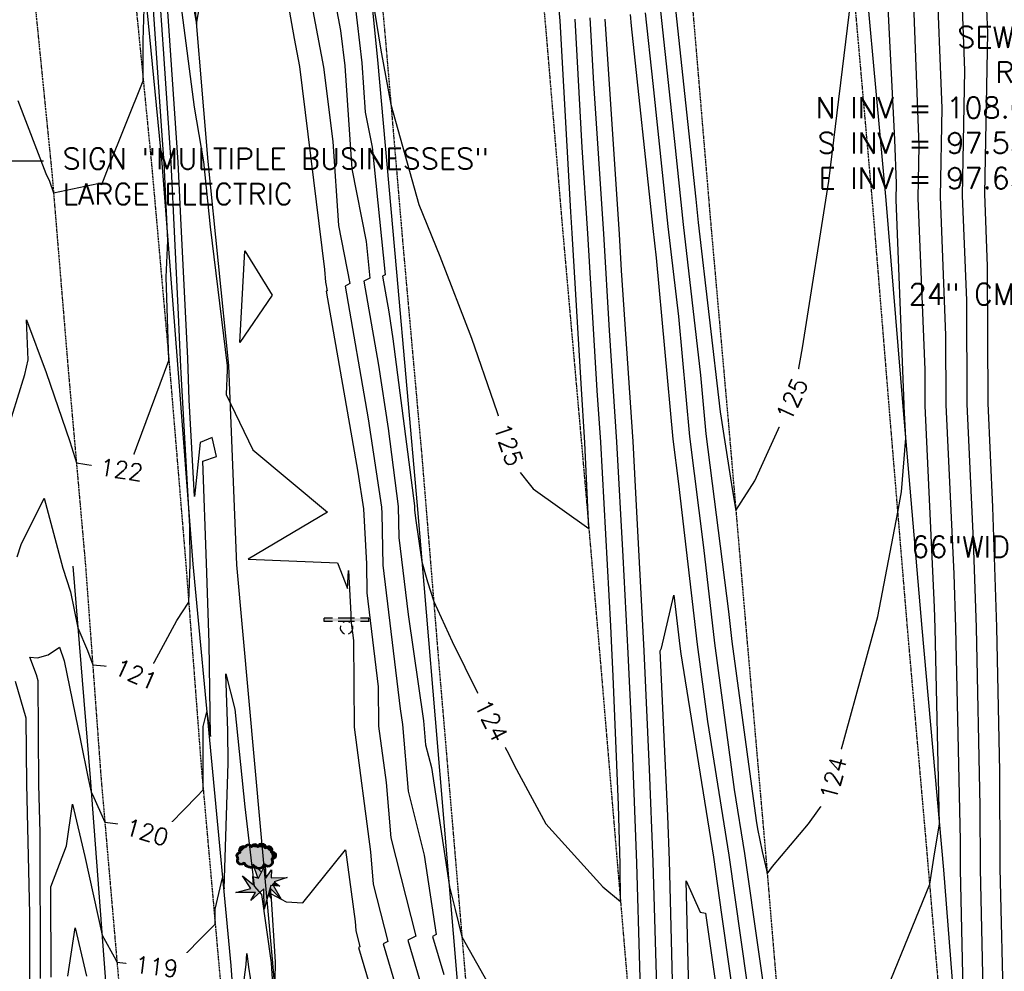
# Model space of a CAD drawing. Header units: feet. Extents: x 351431 to 355879, y 310968 to 329728.
# Tile 81 of 254: x 353378 to 353611, y 318791 to 319016. Entities that reach past the tile are written whole.
import ezdxf

# ---------------------------------------------------------------- set-up
doc = ezdxf.new("R2010")
doc.units = ezdxf.units.FT
doc.header["$MEASUREMENT"] = 0
doc.linetypes.add('D25', pattern=[0.375, 0.25, -0.125])
for name, color, linetype in [('ELIF', 153, 'LINKFENCE'), ('ELTCH-EG2', 253, 'Continuous'), ('ELTCN-EG2', 251, 'Continuous'), ('ELYSP', 1, 'D25'), ('ELYSS', 2, 'Continuous'), ('ESFS', 153, 'Continuous'), ('ESIO', 4, 'Continuous'), ('ESMask', 155, 'Continuous'), ('ETIS', 2, 'Continuous'), ('ETTC', 252, 'Continuous'), ('ETUD', 4, 'Continuous'), ('ETUS', 2, 'Continuous')]:
    doc.layers.add(name, color=color, linetype=linetype)
doc.styles.add('ANNO-TOPO', font='simplex.shx')
doc.styles.add('L80', font='simplex', dxfattribs={"height": 4})
doc.styles.add('ROMANSM', font='romansm.shx')
doc.linetypes.add('LINKFENCE', pattern='A,0.25,-0.08,0.25,-0.08,["X",ROMANSM,S=0.08,R=0,X=-0.004,Y=-0.04],-0.12', length=0.78)

# ---------------------------------------------------------------- blocks, each defined once
blk = doc.blocks.new('ESIPUBSIGN')
at = {"layer": 'ESMask'}
h = blk.add_hatch(color=256, dxfattribs=at)
edge = h.paths.add_edge_path()
edge.add_arc((0, 0), 0.03, 90, 450)
for p, q in [((-0.03, 0.1047), (-0.0447, 0.1047)), ((-0.0447, 0.1047), (-0.0447, 0.066)), ((-0.03, 0.1047), (-0.03, 0.066)), ((-0.0447, 0.0381), (-0.0447, -0.0393)), ((-0.03, 0.0381), (-0.03, -0.0393)), ((-0.0447, -0.0672), (-0.0447, -0.1059)), ((-0.03, -0.0672), (-0.03, -0.1059)), ((-0.03, -0.1059), (-0.0447, -0.1059))]:
    blk.add_line(p, q)
for start, end in [(144.2314, 216.3563), (17.9702, 107.0495), (253.5383, 340.7883)]:
    blk.add_arc((0, 0), 0.03, start, end)
blk.add_solid([(-0.0447, -0.1059), (-0.03, -0.1059), (-0.0447, 0.1047), (-0.03, 0.1047)], dxfattribs=at)
blk = doc.blocks.new('ESIDTREE')
blk.add_lwpolyline([(-0.0825, 0.0208, -0.658219), (-0.0543, 0.049, -0.594626), (-0.0245, 0.0498, -0.704437), (0.0052, 0.0498, -0.885068), (0.0416, 0.0438, -0.916303), (0.0721, 0.0223, -1.027393), (0.0751, -0.0141, -0.880235), (0.0364, -0.0431, -0.569977), (-0.0089, -0.052, -0.370407), (-0.061, -0.0364, -0.824221), (-0.0922, -0.0097, -0.566054), (-0.0825, 0.0208, -0.480508)], format="xyb")
at = {"layer": 'ESMask', "const_width": 0.01}
blk.add_lwpolyline([(-0.0779, 0.0227, -0.792768), (-0.0511, 0.0413, -0.768721), (-0.0289, 0.0473, 0.639322), (-0.0198, 0.0481, -0.704437), (0.0005, 0.0481, 0.72706), (0.01, 0.0484, -0.885068), (0.0366, 0.044, 0.713475), (0.0454, 0.0406, -0.916303), (0.0678, 0.0248, 0.615666), (0.0727, 0.0173, -1.027393), (0.0748, -0.0091, 0.556873), (0.0707, -0.0166, -0.880235), (0.04, -0.0396, 0.556256), (0.0317, -0.0414, -0.62875), (-0.0075, -0.0457, -0.457201), (-0.0599, -0.0275, -1.148825), (-0.0854, -0.0089, -0.666281), (-0.0814, 0.0159, 0.45741)], format="xyb", close=True, dxfattribs=at)
at = {"layer": 'ESMask'}
for points in [[(-0.0825, 0.0208), (-0.0543, 0.049), (0.0721, 0.0223), (0.0416, 0.0438)], [(-0.079, 0.0326), (-0.0729, 0.0238), (-0.0638, 0.0466), (-0.0573, 0.0372)], [(-0.0187, 0.044), (-0.0158, 0.0532), (-0.0004, 0.0423), (-0.0009, 0.052)], [(0.0105, 0.0432), (0.0168, 0.0574), (0.0348, 0.0399), (0.0336, 0.0548)], [(-0.0825, 0.0208), (-0.0922, -0.0097), (0.0721, 0.0223), (0.0751, -0.0141)], [(0.0445, 0.0383), (0.0562, 0.0462), (0.0628, 0.0226), (0.0702, 0.0328)], [(0.0704, -0.0072), (0.085, -0.004), (0.0691, 0.0173), (0.0823, 0.0154)], [(-0.087, -0.0082), (-0.0836, -0.0336), (0.0749, -0.0108), (0.0649, -0.0431)], [(-0.0495, -0.0328), (-0.05, -0.0434), (0.0292, -0.0385), (0.018, -0.0545)]]:
    blk.add_solid(points, dxfattribs=at)
blk = doc.blocks.new('ESICTREE')
blk.add_lwpolyline([(-0.0228, 0.0326), (0.0086, 0.0955), (0.012, 0.0318), (0.0384, 0.0707), (0.0368, 0.0342), (0.1121, 0.0359), (0.0509, 0.0144), (0.0782, -0.0055), (0.036, -0.003), (0.0045, -0.1139), (0.002, -0.0179), (-0.0592, -0.0742), (-0.0369, -0.0353), (-0.1304, -0.0353), (-0.0584, -0.0162), (-0.0982, 0.0425), (-0.046, 0.0003), (-0.0493, 0.04)], close=True)
for points in [[(-0.0255, 0.0334), (-0.0485, 0.0988), (-0.0089, 0.0605)], [(0.0483, -0.0037), (0.084, -0.0667), (0.0324, -0.0157), (0.0368, -0.0626), (0.0245, -0.0432)]]:
    blk.add_lwpolyline(points)
at = {"layer": 'ESMask'}
for points in [[(-0.0255, 0.0334), (-0.0485, 0.0988), (-0.0228, 0.0326), (-0.0089, 0.0605)], [(-0.0228, 0.0326), (0.0086, 0.0955), (-0.0369, -0.0353), (0.002, -0.0179)], [(0.002, -0.0179), (0.0086, 0.0955), (0.036, -0.003), (0.012, 0.0318)], [(0.012, 0.0318), (0.0384, 0.0707), (0.036, -0.003), (0.0368, 0.0342)], [(-0.0369, -0.0353), (-0.0584, -0.0162), (-0.046, 0.0003), (-0.0982, 0.0425)], [(-0.046, 0.0003), (-0.0369, -0.0353), (-0.0493, 0.04), (-0.0228, 0.0326)], [(0.0368, 0.0342), (0.1121, 0.0359), (0.036, -0.003), (0.0509, 0.0144)], [(0.036, -0.003), (0.0509, 0.0144), (0.0782, -0.0055)], [(-0.0369, -0.0353), (-0.1304, -0.0353), (-0.0584, -0.0162)], [(-0.0369, -0.0353), (0.002, -0.0179), (-0.0592, -0.0742)], [(0.002, -0.0179), (0.036, -0.003), (0.0045, -0.1139)], [(0.0245, -0.0432), (0.0368, -0.0626), (0.0324, -0.0157)], [(0.0324, -0.0157), (0.036, -0.003), (0.084, -0.0667), (0.0483, -0.0037)]]:
    blk.add_solid(points, dxfattribs=at)

msp = doc.modelspace()

# ---------------------------------------------------------------- linework, layer by layer
at = {"layer": 'ELIF', "flags": 128}
msp.add_lwpolyline([(353338.89, 320230.89), (353340.59, 320185.6), (353342.48, 320134.02), (353344.03, 320092.59), (353346.88, 320044.02), (353351.67, 319951.5), (353354.95, 319898.91), (353357.54, 319853.78), (353360.69, 319804.32), (353363.16, 319758.08), (353365.76, 319711.27), (353368.86, 319663.85), (353374.79, 319573.99), (353378.47, 319527.8), (353382.04, 319483.07), (353385.36, 319437.85), (353387.97, 319391.11), (353391.43, 319348.19), (353394.23, 319304.17), (353399.1, 319255.27), (353402.05, 319209.71), (353406.36, 319164.5), (353410.17, 319125.27), (353413.85, 319079.3), (353418.59, 319032.4), (353422.8, 318982.57), (353427.63, 318934.4), (353429.51, 318887.31), (353438.03, 318793.22), (353442.16, 318743.69), (353447.08, 318697.46), (353451.33, 318645.82), (353456.8, 318594.36), (353460.88, 318540.2), (353465.23, 318486.74), (353467.21, 318461.83), (353471.59, 318416.85)], dxfattribs=at)
at = {"layer": 'ELTCH-EG2', "flags": 128}
for points, elevation in [([(353450.22, 319033.97), (353454.13, 319013.55), (353455.11, 319005.15), (353456.81, 318980.82), (353460.15, 318963.69), (353461.04, 318955.04), (353459.63, 318954.33), (353463.11, 318934.44), (353465.36, 318919.45), (353467.73, 318901.07), (353467.86, 318893.71), (353470.06, 318875.51), (353473.74, 318850.39), (353474.21, 318844.75), (353475.58, 318839.36), (353479.84, 318811.19), (353481.17, 318805.85), (353482.8, 318799.4), (353494.89, 318777.84)], 123), ([(353455.82, 319034.29), (353459.13, 319005.9), (353459.95, 318994.2), (353461.56, 318985.95), (353464.67, 318955.82), (353464.07, 318955.52), (353465.55, 318947.07), (353466.5, 318940.7), (353471.6, 318901.23), (353471.61, 318900.22), (353471.92, 318897.73), (353473.34, 318887.97), (353474.66, 318883.25), (353476.13, 318878.65), (353480.47, 318869.17), (353486.47, 318857), (353495.7, 318838.88), (353502.6, 318826.05), (353516.1, 318811.21), (353520.28, 318807.7), (353520.16, 318816.52), (353519.77, 318830.46), (353518.56, 318860.95), (353518.33, 318865.9), (353517.97, 318872.77), (353515.6, 318916.23), (353514.79, 318928.48), (353512.57, 318965.56), (353511.22, 318985.86), (353509.53, 319016.17)], 124), ([(353375, 318917.79), (353379.54, 318932.24), (353380.3, 318935.75), (353379.95, 318945.13), (353384.57, 318932.7), (353390.16, 318916.42), (353391.7, 318911.41), (353397.64, 318910.43), (353403.89, 318909.5), (353413.54, 318935.55), (353413.56, 318935.62), (353412.94, 318955.28), (353413.31, 318963.94), (353412.44, 318982.24), (353412, 318988.73), (353409.13, 319029.98)], 122), ([(353377.74, 318889.13), (353378.67, 318892.08), (353384.11, 318903.02), (353388.46, 318886.52), (353390.28, 318880.92), (353392.03, 318872.37), (353394.29, 318867.04), (353395.57, 318863.61), (353401.81, 318863.12), (353408.01, 318860.39), (353415.42, 318874.16), (353418.25, 318878.47), (353418.59, 318887.4), (353418.5, 318896.42), (353416.43, 318932.59), (353416.34, 318935.74), (353415.81, 318946.45), (353414.11, 318982.33), (353412.36, 319008.02), (353410.77, 319030.81)], 121), ([(353601.75, 318765.58), (353600.63, 318815.31), (353600.6, 318822.12), (353599.51, 318872.41), (353599.08, 318885.18), (353597.22, 318925.06), (353597.18, 318941.52), (353595.87, 318974.23), (353596.25, 318995.2), (353594.95, 319028.77)], 122), ([(353606.29, 318772.8), (353605.32, 318815.45), (353605.27, 318830.27), (353604.35, 318872.48), (353603.67, 318893.05), (353602.17, 318925.26), (353602.1, 318949.7), (353601.11, 318974.57), (353601.64, 319004.1), (353600.66, 319029.4)], 121), ([(353418.85, 319022.1), (353420.06, 319015.01), (353421.65, 319024.2)], 121), ([(353440.8, 319025.02), (353443.17, 319011.66), (353444.44, 319005.01), (353450.33, 318957.03), (353450.53, 318954.08), (353450.93, 318952.03), (353450.76, 318951.95), (353458.24, 318909.18), (353459.55, 318900.47), (353460.23, 318887.53), (353460.34, 318880.69), (353463.03, 318858.47), (353463.1, 318849.19), (353464.86, 318835.87), (353465.97, 318822.81), (353471.87, 318799.54), (353470.03, 318798.59), (353475.84, 318778.92)], 121), ([(353529.71, 319018.1), (353532.99, 318987.33), (353535.07, 318967.69), (353539.2, 318932.12), (353540.47, 318918.2), (353545.76, 318876.28), (353546.59, 318869.18), (353552.29, 318826.89), (353552.65, 318824.9), (353553.72, 318819.55), (353554.74, 318815.16), (353554.94, 318814.29), (353556.17, 318816.01), (353564.7, 318826.1), (353568.69, 318831.65), (353569.48, 318832.88), (353581.08, 318875.05), (353585.83, 318899.69), (353586.66, 318904.55), (353587.68, 318917.17), (353587.33, 318924.67), (353587.33, 318925.15), (353585.4, 318973.55), (353585.47, 318977.4), (353585.07, 318987.77), (353583.24, 319025.27)], 124), ([(353377.89, 318996.99), (353384.47, 318979.75), (353385.36, 318977.9), (353386.3, 318975.18), (353396.76, 318977.39), (353397.72, 318977.18), (353399.26, 318981.26), (353407.52, 319001.6), (353407.52, 319011.18), (353407.86, 319023.81)], 123), ([(353446.7, 319022.81), (353450.12, 319004.9), (353452.28, 318987.29), (353453.67, 318967.45), (353456.35, 318953.72), (353455.2, 318953.14), (353460.68, 318921.81), (353463.82, 318900.87), (353463.9, 318899.4), (353464.1, 318887.2), (353468.21, 318853.29), (353468.75, 318849.57), (353470.09, 318833.78), (353473.91, 318818.71), (353476.75, 318799.93), (353475.84, 318799.47), (353478.51, 318790.45)], 122), ([(353579.14, 318776.84), (353593.37, 318811.84), (353594.47, 318818.99), (353595.67, 318826.03), (353594.66, 318872.33), (353594.5, 318877.31), (353592.28, 318924.87), (353592.25, 318933.33), (353590.64, 318973.89), (353590.86, 318986.3), (353589.57, 319019.69)], 123), ([(353522.52, 319017.29), (353522.8, 319014.62), (353527.89, 318966.72), (353528.69, 318959.84), (353532.62, 318916.93), (353533.94, 318906.41), (353538.37, 318868.42), (353540.82, 318850.23), (353545.88, 318818.64), (353550.14, 318788.65)], 122), ([(353526.11, 319017.69), (353527.89, 319000.97), (353531.48, 318967.21), (353533.94, 318945.98), (353536.54, 318917.57), (353539.85, 318891.35), (353542.48, 318868.8), (353547.14, 318834.23), (353549.56, 318819.09), (353556.16, 318772.62)], 123), ([(353525.54, 318767.99), (353524.16, 318816.78), (353522.84, 318849.97), (353522.1, 318866.44), (353520.89, 318889.26), (353519.42, 318916.32), (353517.66, 318942.66), (353516.3, 318965.48), (353513.94, 319001.04), (353513.08, 319016.5)], 123), ([(353528.91, 318784.89), (353528, 318817.08), (353527.13, 318838.98), (353525.87, 318866.97), (353523.82, 318905.76), (353523.24, 318916.42), (353520.54, 318956.84), (353520.03, 318965.4), (353516.65, 319016.23)], 122), ([(353533.11, 318766.74), (353532.28, 318801.78), (353531.84, 318817.38), (353531.42, 318827.99), (353529.67, 318866.98), (353529.96, 318867.55), (353532.85, 318880.13), (353534.26, 318868.04), (353534.5, 318866.24), (353542.21, 318818.19), (353544.12, 318804.67), (353549.26, 318768.6)], 121), ([(353385.72, 318789.86), (353385.66, 318811.17), (353389.34, 318820.91), (353390.76, 318830.7), (353393.66, 318818.34), (353397.76, 318799.75), (353401.05, 318793.94), (353401.29, 318793.4), (353414, 318791.94), (353414.12, 318791.91), (353414.22, 318792.02), (353424.51, 318802.37), (353424.51, 318805.93), (353426.24, 318813.32), (353426.64, 318810.71), (353427.58, 318840.38), (353427.47, 318848.04), (353427.03, 318861.49), (353429.16, 318853.18), (353431.53, 318830.13), (353433.71, 318811.32), (353435.41, 318809.35), (353437.69, 318793.2), (353438.51, 318780.41), (353438.76, 318793.44), (353437.71, 318809.57), (353441.24, 318807.62), (353445.2, 318807.45), (353455.3, 318819.92), (353457.54, 318803.03), (353457.72, 318800.87), (353458.7, 318797), (353458.39, 318796.85), (353470.5, 318755.87)], 119), ([(353380.74, 318789.17), (353380.7, 318804.83), (353379.97, 318835.48), (353379.86, 318851.08), (353377.3, 318859.68)], 121), ([(353389.72, 318790.06), (353391.38, 318801.5), (353394.07, 318790.05)], 118), ([(353429.48, 318774.74), (353431.85, 318792.88), (353431.97, 318795.43), (353432.19, 318793.54), (353432.25, 318793.47), (353432.32, 318792.91), (353432.37, 318792.23), (353437.49, 318759.46)], 118)]:
    msp.add_lwpolyline(points, dxfattribs=dict(at, elevation=elevation))
at = {"layer": 'ELTCN-EG2', "flags": 128}
for points, elevation in [([(353610.82, 318780.02), (353610.02, 318815.59), (353609.94, 318838.42), (353609.19, 318872.56), (353608.26, 318900.91), (353607.11, 318925.46), (353607.02, 318957.88), (353606.35, 318974.91), (353607.03, 319013), (353606.37, 319030.03)], 120), ([(353383.23, 318789.51), (353383.13, 318824.06), (353382.86, 318835.31), (353382.69, 318859.88), (353382.27, 318861.31), (353380.68, 318865.45), (353382.52, 318865.33), (353385.06, 318866.03), (353387.73, 318867.84), (353388.78, 318864.61), (353392.65, 318845.77), (353394.49, 318836.82), (353395.21, 318833.55), (353395.51, 318833.02), (353398.43, 318826.45), (353401.58, 318826.09), (353411.12, 318823.28), (353420.18, 318832.57), (353421.69, 318834.09), (353421.69, 318849.04), (353422.5, 318852.52), (353423.41, 318846.69), (353423.09, 318868.88), (353422.47, 318887.63), (353421.56, 318911.79), (353424.79, 318912.88), (353423.8, 318917.35), (353420.98, 318916.19), (353419.63, 318903.4), (353418.32, 318926.23), (353418.05, 318936.02), (353416.4, 318969.21), (353415.77, 318982.42), (353412.71, 319027.31)], 120), ([(353461.02, 319024.98), (353463.62, 319008.89), (353466.02, 318996.08), (353472.58, 318972.45), (353477.55, 318960.2), (353485.05, 318940.84), (353495.65, 318910.27), (353499.63, 318905.2), (353512.79, 318895.86), (353511.81, 318916.07), (353510.96, 318930.14), (353508.84, 318965.64), (353508.51, 318970.68), (353505.99, 319015.85), (353505.33, 319023.78)], 125), ([(353416.37, 319019.61), (353419.53, 318995.4), (353421.74, 318982.46), (353423.31, 318967.17), (353427.3, 318934.32), (353427.33, 318933.34), (353427.08, 318927.5), (353433.4, 318914.48), (353451.02, 318899.7), (353432.29, 318888.64), (353453.38, 318887.72), (353455.73, 318881.67), (353456.02, 318885.95), (353456.56, 318875.65), (353456.58, 318874.19), (353457.16, 318869.42), (353457.3, 318848.91), (353461.2, 318819.45), (353461.84, 318811.84), (353465.28, 318798.27), (353464.21, 318797.72), (353473.17, 318767.4)], 120), ([(353533.3, 319018.51), (353538.08, 318973.68), (353538.66, 318968.17), (353543.85, 318923.42), (353544.07, 318921.93), (353544.5, 318918.87), (353546.62, 318905.2), (353547.53, 318900.15), (353551.98, 318907.09), (353561.1, 318927.04), (353562.21, 318932.4), (353563.28, 318938.57), (353569.51, 318977.93), (353574.73, 319020.5)], 125), ([(353437.93, 318950.96), (353430.34, 318939.8), (353431.5, 318961.46), (353437.93, 318950.96)], 120), ([(353536.87, 318767.18), (353535.8, 318812.64), (353539.12, 318805.22), (353540.35, 318804.96), (353545.6, 318768.08)], 120)]:
    msp.add_lwpolyline(points, dxfattribs=dict(at, elevation=elevation))
at = {"layer": 'ELYSP', "flags": 128}
for points in [[(353550.59, 320228.69), (353552.73, 320181.56), (353555.1, 320128.42), (353557.57, 320080.42), (353560.13, 320029.3), (353562.63, 319976.66), (353565.17, 319924.78), (353567.54, 319875.46), (353570.53, 319818.84), (353573.75, 319767.97), (353576.41, 319723.22), (353579.78, 319674.29), (353582.99, 319626.37), (353586.63, 319574.23), (353590.54, 319524.09), (353594.6, 319470.85), (353598.84, 319418.8), (353603.08, 319369.56), (353607.17, 319319.18), (353611.54, 319268.93), (353615.8, 319219.32), (353619.46, 319174.59), (353624.13, 319119.39), (353630.59, 319045.79), (353634.54, 318999.23), (353638.74, 318950.66), (353643.08, 318900.57), (353647.53, 318851.06), (353651.4, 318803.54), (353655.39, 318754.69), (353659.82, 318705.06), (353664.24, 318654.24), (353668.84, 318599.52), (353673.22, 318549.47), (353677.25, 318502.82), (353679.32, 318477.55), (353683.63, 318427.3), (353687.46, 318383.12), (353691.77, 318331.95), (353695.96, 318282.64), (353699.99, 318234.21), (353703.48, 318186.8), (353706.63, 318137.72), (353710.13, 318083.91), (353713.31, 318031.4), (353716.29, 317978.08), (353718.95, 317928.53), (353720.86, 317876.08), (353722.72, 317827.15), (353724.18, 317775.54), (353725.03, 317730.55), (353725.4, 317677.15), (353725.83, 317624.49), (353725.64, 317570.85), (353725.14, 317520.11), (353724.3, 317471.03), (353723.1, 317421.11), (353721.69, 317368.11), (353720.23, 317316.97), (353719.08, 317266.15), (353718.29, 317239.83), (353717.74, 317223.45), (353715.58, 317178.68), (353713.21, 317133.13), (353710.14, 317088.18), (353706.61, 317040.65), (353702.66, 316995.47), (353700.11, 316972.43), (353697.63, 316969.83), (353692.84, 316972.56), (353691.89, 316981.43), (353690.3, 317008.03), (353688.41, 317059.29), (353687.08, 317109.92), (353686.1, 317160.49), (353686.08, 317210.45), (353686.25, 317261.96), (353686.2, 317311.87), (353685.87, 317362.48), (353685.59, 317413.02), (353685.55, 317463.52), (353685.53, 317513.75), (353685.52, 317564.84), (353685.08, 317615.26), (353684.49, 317665.67), (353683.35, 317716.09), (353681.92, 317766.41), (353680.44, 317816.78), (353678.41, 317867.23), (353675.52, 317917.56), (353671.9, 317967.31), (353669.03, 318018.16), (353664.73, 318068.77), (353658.21, 318118.82), (353653.04, 318169.31), (353647.64, 318219.12), (353642.36, 318269.12), (353637.06, 318325.02), (353632.11, 318374.34), (353627.14, 318424.33), (353623.15, 318474.22), (353617.92, 318523.91), (353613.47, 318573.63), (353608.95, 318623.5), (353606.74, 318673.52), (353601.26, 318722.93), (353596.71, 318772.94), (353592.45, 318822.53), (353588.09, 318872.34), (353583.94, 318922.49), (353579.91, 318972.04), (353575.51, 319021.96), (353571.31, 319071.79), (353567.11, 319121.61), (353562.91, 319171.59), (353561.53, 319187.86), (353556.85, 319237.19), (353552.72, 319287.01), (353548.45, 319336.8), (353544.17, 319386.54), (353540.25, 319436.34), (353536.48, 319485.97), (353532.43, 319535.5), (353528.82, 319585.26), (353524.93, 319635.14), (353521.47, 319684.88), (353518.46, 319734.54), (353515.72, 319784.76), (353512.88, 319834.48), (353510.17, 319883.98), (353507.49, 319933.9), (353504.78, 319984.16), (353502.17, 320033.47), (353499.6, 320083.23), (353498.06, 320115.16), (353499.04, 320120.06), (353498.73, 320133.37), (353498.21, 320182.61), (353499.05, 320232.73)], [(353325.25, 320230.5), (353327.28, 320185.02), (353329.27, 320137.97), (353331.49, 320090.69), (353333.18, 320043.16), (353335.49, 319996.85), (353337.91, 319950.62), (353341, 319897.27), (353343.65, 319851.36), (353346.5, 319803.24), (353349.17, 319756.94), (353351.25, 319710.48), (353355.01, 319661.66), (353357.95, 319616.56), (353361.11, 319571.16), (353364.41, 319526.89), (353367.83, 319482.4), (353371.26, 319437.71), (353374.84, 319391.5), (353378.34, 319345.78), (353381.92, 319299.99), (353385.63, 319254.39), (353389.18, 319208.52), (353393.13, 319162.92), (353397.1, 319117.99), (353400.78, 319073.47), (353404.82, 319029.07), (353409.48, 318981.66), (353413.57, 318935.55), (353417.57, 318887.31), (353421.2, 318839.55), (353425.39, 318792.44), (353429.85, 318744.33), (353434.33, 318695.1), (353438.97, 318644.4), (353443.52, 318592.07), (353447.46, 318538.6), (353452.68, 318485.7), (353454.37, 318459.34), (353458.67, 318415.19), (353462.25, 318366.98), (353466.08, 318322.23), (353469.82, 318275.04), (353473.15, 318231.65), (353477.12, 318183.6), (353480.62, 318137.49), (353484.36, 318089.92), (353487.53, 318045.51), (353490.16, 317998.1), (353492.31, 317950.32), (353493.91, 317901.53), (353496.3, 317855.96), (353497.44, 317811.01), (353499.02, 317755.83), (353499.76, 317709.25), (353499.83, 317660.98), (353499.58, 317615.85), (353499.55, 317559.66), (353499.47, 317550.14)], [(353419.97, 320230.49), (353422.19, 320179.88), (353424.5, 320129.05), (353426.92, 320079.71), (353429.71, 320028.31), (353432.23, 319979.89), (353434.8, 319928.62), (353437.54, 319879.64), (353440.38, 319830.09), (353443.44, 319779.85), (353446.38, 319730.26), (353449.7, 319680.31), (353452.8, 319630.71), (353456.41, 319580.31), (353459.86, 319530.66), (353463.51, 319480.58), (353467.37, 319430.78), (353471.27, 319381.02), (353475.22, 319331.11), (353479.29, 319281.29), (353483.61, 319230.95), (353487.72, 319181.28), (353491.99, 319131.73), (353493.47, 319114.97), (353497.85, 319064.83), (353502.47, 319015.35), (353506.66, 318965.52), (353511.05, 318915.96), (353515.44, 318865.23), (353519.53, 318816.52), (353523.85, 318765.66), (353528.33, 318715.56), (353532.53, 318666.62), (353536.45, 318619.34), (353540.91, 318567.05), (353545.19, 318517.12), (353549.33, 318467.12), (353553.29, 318417.9), (353557.45, 318367.73), (353561.46, 318319.15), (353565.79, 318264.65), (353569.66, 318212.81), (353573.16, 318163.17), (353577.07, 318113.28), (353580.48, 318064.77), (353583.75, 318013.32), (353586.53, 317964.4), (353589.24, 317913.84), (353591.55, 317864.39), (353593.28, 317814.26), (353594.71, 317764.05), (353595.48, 317714.52), (353595.88, 317665.34), (353595.61, 317614.57), (353595.11, 317565.02), (353594.54, 317514.86), (353593.73, 317464.66), (353592.47, 317415.42), (353591.06, 317366.01), (353589.46, 317315.48), (353587.46, 317264.63), (353585.3, 317215.87), (353582.77, 317166.1), (353579.82, 317116.2), (353576.6, 317064.78), (353573.17, 317016.57), (353571.39, 316992.63), (353567.24, 316939.29), (353563.41, 316891.32), (353559.08, 316841.37), (353554.82, 316791.72), (353551.19, 316741.28), (353548.88, 316711.62)], [(353454.98, 320231.17), (353457.46, 320179.48), (353459.6, 320131.2), (353462.02, 320081.93), (353464.7, 320031.64), (353467.36, 319981.73), (353470.04, 319931.77), (353472.74, 319881.98), (353475.48, 319831.88), (353478.09, 319782.45), (353481.08, 319732.51), (353484.3, 319682.65), (353487.46, 319633.09), (353490.98, 319583.01), (353494.56, 319532.97), (353498.36, 319483.27), (353502.37, 319433.27), (353506.75, 319384.05), (353510.79, 319333.51), (353514.9, 319284.24), (353518.97, 319234.18), (353522.99, 319184.4), (353527.24, 319134.65), (353528.6, 319118.74), (353533.03, 319068.19), (353537.29, 319018.97), (353541.52, 318968.66), (353545.9, 318919.14), (353550.16, 318869.41), (353554.5, 318819.59), (353558.65, 318769.85), (353562.82, 318719.76), (353566.98, 318670.57), (353571.43, 318619.61), (353575.91, 318569.57), (353580.27, 318520.11), (353584.57, 318469.01), (353588.88, 318420.66), (353593.34, 318368.6), (353597.44, 318321.17), (353602.53, 318266.14), (353606.95, 318214), (353610.84, 318165.65), (353614.18, 318115.27), (353617.48, 318065.6), (353620.38, 318014.8), (353623.35, 317965.63), (353625.85, 317913.96), (353627.97, 317865.26), (353629.54, 317813.92), (353630.41, 317765.22), (353630.66, 317713.54), (353630.84, 317664.99), (353630.56, 317613.46), (353630.55, 317564.85), (353630, 317514.46), (353629.06, 317464.33), (353627.82, 317413.79), (353626.18, 317364.26), (353624.41, 317313.57), (353622.48, 317264.09), (353619.63, 317212.57), (353616.94, 317164.02), (353613.82, 317114.25), (353610.58, 317063.91), (353607.4, 317013.54), (353605.72, 316988.68), (353602.19, 316938.36), (353598.23, 316887.81), (353594.76, 316838.4), (353590.67, 316787.16), (353586.84, 316738.76), (353584.18, 316708.47)], [(353378.64, 320228.17), (353380.99, 320177.68), (353383.06, 320148.88), (353383.94, 320144.7), (353385.61, 320140.46), (353386.09, 320128.16), (353388.57, 320078.03), (353391.47, 320028.01), (353394.12, 319978.45), (353399.52, 319877.95), (353402.64, 319827.79), (353405.49, 319777.76), (353408.45, 319728.06), (353411.82, 319677.73), (353415, 319627.95), (353418.36, 319578.01), (353422.11, 319527.92), (353425.76, 319477.73), (353429.65, 319427.95), (353433.71, 319377.95), (353437.49, 319327.75), (353441.39, 319277.45), (353445.85, 319227.94), (353449.87, 319177.64), (353454.19, 319127.59), (353460.05, 319061.85), (353464.66, 319012.05), (353468.88, 318962.53), (353473.33, 318912.88), (353477.42, 318862.86), (353481.67, 318812.82), (353485.84, 318763.37), (353490.46, 318713.15), (353494.19, 318662.85), (353499.43, 318613.71), (353503.99, 318564.23), (353507.36, 318513.93), (353511.16, 318464.16), (353515.35, 318413.93), (353519.26, 318364.59), (353522.77, 318314.64), (353527.27, 318264.83), (353531.55, 318209.22), (353535.3, 318159.58), (353538.85, 318110.5), (353542.63, 318061.1), (353545.44, 318010.9), (353548.35, 317962.15), (353550.97, 317912.71), (353553.34, 317862.42), (353554.95, 317813.47), (353556.11, 317763.52), (353556.96, 317713.94), (353554.27, 317664.48), (353552.98, 317614.47), (353549.96, 317564.69), (353547.59, 317515.72), (353544.8, 317465.91), (353541.17, 317416.48), (353536.92, 317367.11), (353533, 317317.27), (353528.26, 317268.15), (353523.78, 317219.03), (353517.73, 317169.49), (353509.26, 317120.41), (353499.11, 317071.62), (353491.02, 317035.86), (353487.7, 317026.13), (353485.62, 317023.45), (353481.35, 317022.59), (353478.27, 317025.14), (353480.93, 317071.61), (353483.88, 317118.16), (353486.75, 317167.75), (353489.19, 317213.76), (353491.32, 317263.15), (353492.87, 317310.09), (353494.46, 317357.6), (353496.36, 317406.01), (353497.73, 317454.88), (353498.85, 317501.61), (353499.41, 317550.09)]]:
    msp.add_lwpolyline(points, dxfattribs=at)
msp.add_lwpolyline([(353343.6, 319045.41), (353356.73, 319045.89, -0.326776), (353381.2, 319027.01), (353385.92, 318979.77), (353389.77, 318933.26), (353393.85, 318887.12), (353397.48, 318837.36), (353401.55, 318790.43), (353405.68, 318745.77), (353402.1, 318741.9), (353394.77, 318740.21), (353380.89, 318741.16), (353373.1, 318743.61), (353356.8, 318750.04)], format="xyb", dxfattribs=at)
at = {"layer": 'ELYSS', "flags": 128}
for points in [[(353600.71, 318763.92), (353596.64, 318815.19), (353591.56, 318872.28), (353587.03, 318924.66), (353583.04, 318973.4), (353578.44, 319023.32), (353573.82, 319074.82), (353569.98, 319117.94), (353564.67, 319177.2), (353559.7, 319233.79), (353555.03, 319287.6), (353550.93, 319340.72), (353546.48, 319395.73), (353541.36, 319458.89)], [(353426.84, 319425.65), (353430.84, 319373.4), (353436.32, 319316.2), (353440.23, 319264), (353445.11, 319212.78), (353449.25, 319160.98), (353453.7, 319108.1), (353457.73, 319057.74), (353462.87, 319006.59), (353467.35, 318956.4), (353472.21, 318901.26), (353476.51, 318850.85), (353480.76, 318800.2), (353485.05, 318748.36)], [(353377, 319391.76), (353380.21, 319345.94), (353383.27, 319300.23), (353387.64, 319254.62), (353390.6, 319208.67), (353395.24, 319163.09), (353398.72, 319118.93), (353402.62, 319073.8), (353407.35, 319029.08), (353411.88, 318982.21), (353415.53, 318935.61), (353419.18, 318887.45), (353428.21, 318792.62), (353431.62, 318744.73)], [(353390.83, 318886.95), (353394.96, 318836.93), (353398.5, 318789.94), (353400.93, 318746.54), (353394.77, 318740.21)]]:
    msp.add_lwpolyline(points, dxfattribs=at)
at = {"layer": 'ETIS', "linetype": 'ByBlock', "lineweight": -2}
msp.add_line((353376.42, 318982.73), (353383.92, 318982.73), dxfattribs=at)

# ---------------------------------------------------------------- block references
at = {"layer": 'ESFS', "xscale": 50, "yscale": 50, "zscale": 50, "rotation": 270}
msp.add_blockref('ESIPUBSIGN', (353455.55, 318872.41), dxfattribs=at)
at = {"layer": 'ESIO', "xscale": 50, "yscale": 50, "zscale": 50}
for name, p in [('ESIDTREE', (353434.32, 318818.4)), ('ESICTREE', (353435.87, 318811.64))]:
    msp.add_blockref(name, p, dxfattribs=at)

# ---------------------------------------------------------------- texts
at = {"layer": 'ETIS', "insert": (353388.42, 318985.73), "char_height": 5, "attachment_point": 1, "style": 'ANNO-TOPO'}
msp.add_mtext('SIGN "MULTIPLE BUSINESSES"\\PLARGE ELECTRIC', dxfattribs=at)
at = {"layer": 'ETUD', "char_height": 5, "attachment_point": 3, "style": 'ANNO-TOPO'}
for s, insert in [('24" CMP, INV=110.17', (353662.93, 318953.73)), ('66"WIDE x 42"HT CMP, INV=107.06', (353709.59, 318894.04))]:
    msp.add_mtext(s, dxfattribs=dict(at, insert=insert))
at = {"layer": 'ETUS', "insert": (353656.17, 319014.47), "char_height": 5, "attachment_point": 3, "style": 'ANNO-TOPO'}
msp.add_mtext('SEWER MANHOLE\\PRIM = 118.50\\PN INV = 108.05 (6" PIPE)\\PS INV = 97.55 (30" PIPE)\\PE INV = 97.65 (30" PIPE)', dxfattribs=at)

# ---------------------------------------------------------------- next in the draw order: texts
at = {"layer": 'ETTC', "char_height": 4, "attachment_point": 5, "style": 'L80', "bg_fill": 3, "box_fill_scale": 1.5, "bg_fill_color": 256, "bg_fill_true_color": 13158600, "bg_fill_transparency": 0}
for s, insert, rotation in [('{125}', (353560.8, 318926.38, 125), 65.4243), ('{125}', (353493.77, 318915.69, 125), 289.1401), ('{122}', (353402.36, 318909.73, 122), 351.5697), ('{121}', (353405.77, 318861.38, 121), 336.2063), ('{124}', (353489.78, 318850.51, 124), 296.9882), ('{124}', (353570.56, 318836.81, 124), 74.6275), ('{120}', (353408.4, 318824.08, 120), 343.5727), ('{119}', (353410.64, 318792.33, 119), 353.4408)]:
    msp.add_mtext(s, dxfattribs=dict(at, insert=insert, rotation=rotation))

doc.saveas('drawing.dxf')
